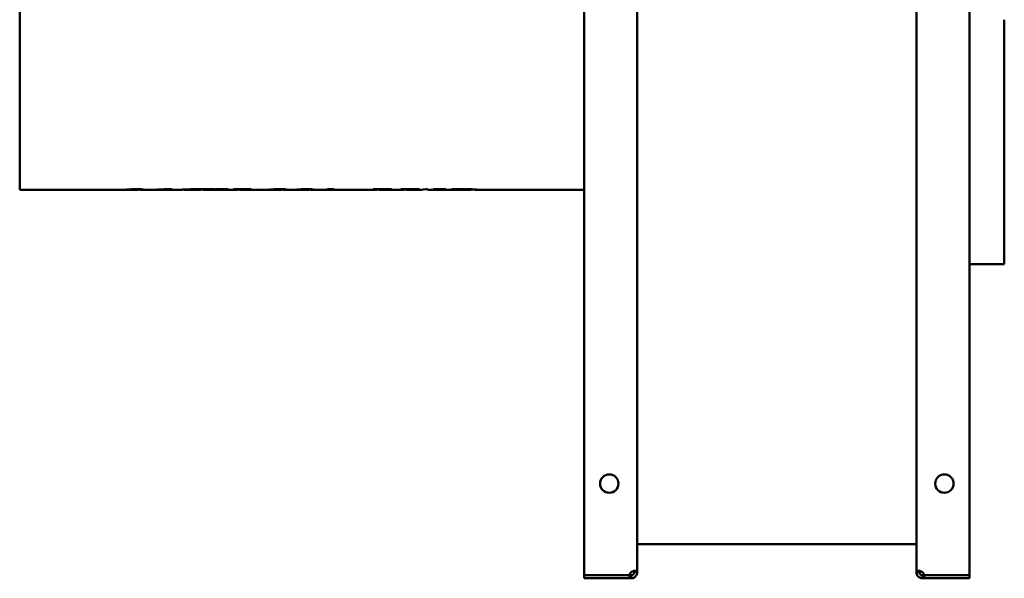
# Model space of a CAD drawing. Header units: millimetres. Extents: x 1066 to 1559, y 677 to 1180.
# Tile 1 of 2: x 1066 to 1559, y 677 to 957. Entities that reach past the tile are written whole.
import ezdxf

# ---------------------------------------------------------------- set-up
doc = ezdxf.new("R2010")
doc.units = ezdxf.units.MM
doc.header["$LTSCALE"] = 6.25
doc.layers.add('Widoczne (ISO)', color=7, linetype='Continuous', lineweight=50)

msp = doc.modelspace()

# ---------------------------------------------------------------- linework, layer by layer
at = {"layer": 'Widoczne (ISO)'}
for p, q in [((1348.75, 678.23), (1348.75, 1178.02)), ((1375.25, 1176.49), (1375.25, 679.76)), ((1515.25, 679.76), (1515.25, 1176.49)), ((1541.75, 1178.02), (1541.75, 678.23)), ((1065.75, 871.32), (1065.75, 1044.93)), ((1559.25, 956.71), (1559.25, 955.78)), ((1559.25, 955.78), (1559.25, 834.13)), ((1065.75, 871.32), (1116.71, 871.32)), ((1120.46, 871.32), (1124.03, 871.32)), ((1125.4, 871.55), (1125.4, 871.73)), ((1127.71, 871.32), (1130.75, 871.32)), ((1134.61, 871.32), (1136.65, 871.32)), ((1134.65, 871.32), (1134.65, 871.49)), ((1135.08, 871.33), (1135.08, 871.52)), ((1136.83, 871.32), (1136.83, 871.34)), ((1140.06, 871.32), (1143.99, 871.32)), ((1142.02, 871.7), (1142.02, 871.75)), ((1148.05, 871.38), (1148.05, 871.52)), ((1148.42, 871.32), (1155.08, 871.32)), ((1156.26, 871.71), (1163.79, 871.71)), ((1156.77, 871.55), (1156.77, 871.71)), ((1156.98, 871.69), (1156.98, 871.71)), ((1159.06, 871.32), (1168.24, 871.32)), ((1163.62, 871.67), (1163.62, 871.71)), ((1164.14, 871.71), (1164.14, 871.67)), ((1164.14, 871.71), (1169.74, 871.71)), ((1168.49, 871.33), (1168.49, 871.71)), ((1172.1, 871.32), (1173.32, 871.32)), ((1173.12, 871.71), (1181.79, 871.71)), ((1175.06, 871.57), (1175.06, 871.71)), ((1177.2, 871.32), (1188.48, 871.32)), ((1181.64, 871.67), (1181.64, 871.71)), ((1192.22, 871.32), (1195.79, 871.32)), ((1197.17, 871.55), (1197.17, 871.73)), ((1199.47, 871.32), (1202.08, 871.32)), ((1205.83, 871.32), (1209.4, 871.32)), ((1210.77, 871.55), (1210.77, 871.73)), ((1213.08, 871.32), (1217.77, 871.32)), ((1218.43, 871.35), (1216.4, 871.35)), ((1217.11, 871.44), (1219.11, 871.44)), ((1218.43, 871.35), (1218.43, 871.44)), ((1220.37, 871.75), (1223.39, 871.75)), ((1220.82, 871.32), (1224.17, 871.32)), ((1221.48, 871.35), (1221.48, 871.75)), ((1226.09, 871.35), (1221.48, 871.35)), ((1222.15, 871.44), (1222.15, 871.75)), ((1222.15, 871.44), (1228.05, 871.44)), ((1225.47, 871.32), (1243.33, 871.32)), ((1226.09, 871.35), (1226.09, 871.44)), ((1227.4, 871.35), (1227.4, 871.44)), ((1236.56, 871.33), (1228.86, 871.33)), ((1229.67, 871.4), (1237.43, 871.4)), ((1236.56, 871.33), (1236.56, 871.4)), ((1243.11, 871.71), (1252.04, 871.71)), ((1245.06, 871.57), (1245.06, 871.71)), ((1247.33, 871.32), (1257.09, 871.32)), ((1251.87, 871.67), (1251.87, 871.71)), ((1256.99, 871.71), (1265.95, 871.71)), ((1258.83, 871.58), (1258.83, 871.71)), ((1259.14, 871.58), (1259.14, 871.71)), ((1261.06, 871.32), (1263.74, 871.32)), ((1264.98, 871.32), (1267.04, 871.32)), ((1265.8, 871.67), (1265.8, 871.71)), ((1266.76, 871.36), (1266.76, 871.43)), ((1269.4, 871.71), (1269.95, 871.71)), ((1270.84, 871.32), (1273.59, 871.32)), ((1273.34, 871.71), (1279.3, 871.71)), ((1274.61, 871.32), (1279.32, 871.32)), ((1275.24, 871.55), (1275.24, 871.71)), ((1279.18, 871.67), (1279.18, 871.71)), ((1284.31, 871.33), (1280.05, 871.33)), ((1284.27, 871.33), (1284.27, 871.71)), ((1284.93, 871.32), (1291.7, 871.32)), ((1285.98, 871.63), (1285.98, 871.74)), ((1291.89, 871.35), (1291.89, 871.68)), ((1296.1, 871.32), (1348.75, 871.32)), ((1541.75, 834.13), (1559.25, 834.13)), ((1375.25, 693.78), (1515.25, 693.78)), ((1348.75, 678.23), (1371.46, 678.23)), ((1348.75, 678.13), (1371.46, 678.13)), ((1348.75, 678.13), (1348.75, 676.63)), ((1348.75, 676.63), (1371.46, 676.63)), ((1371.46, 676.63), (1371.46, 678.13)), ((1371.46, 678.13), (1372.25, 678.13)), ((1372.25, 676.63), (1371.46, 676.63)), ((1372.25, 678.13), (1372.25, 677.5)), ((1372.25, 677.5), (1372.25, 676.63)), ((1373.75, 679.63), (1373.75, 679.76)), ((1373.75, 679.76), (1374.37, 679.76)), ((1374.37, 679.63), (1373.75, 679.63)), ((1374.37, 679.76), (1375.25, 679.76)), ((1375.25, 679.63), (1374.37, 679.63)), ((1375.25, 679.76), (1375.25, 679.63)), ((1515.25, 679.63), (1515.25, 679.76)), ((1515.25, 679.76), (1516.13, 679.76)), ((1516.13, 679.63), (1515.25, 679.63)), ((1516.13, 679.76), (1516.75, 679.76)), ((1516.75, 679.63), (1516.13, 679.63)), ((1516.75, 679.76), (1516.75, 679.63)), ((1518.25, 677.5), (1518.25, 678.13)), ((1518.25, 678.13), (1519.04, 678.13)), ((1518.25, 676.63), (1518.25, 677.5)), ((1519.04, 676.63), (1518.25, 676.63)), ((1519.04, 678.23), (1541.75, 678.23)), ((1519.04, 678.13), (1519.04, 676.63)), ((1541.75, 678.13), (1519.04, 678.13)), ((1519.04, 676.63), (1541.75, 676.63)), ((1541.75, 678.13), (1541.75, 676.63))]:
    msp.add_line(p, q, dxfattribs=at)
for centre in [(1361.25, 724.13), (1529.25, 724.13)]:
    msp.add_circle(centre, 4.6, dxfattribs=at)
for centre, start, end in [((1373.95, 677.93), 132.7331, 173.1896), ((1516.55, 677.93), 6.8104, 47.2669)]:
    msp.add_arc(centre, 2.5, start, end, dxfattribs=at)
for centre, major_axis, ratio, start_param, end_param in [((1155.08, 958.13), (0, -86.8), 0.287716, 0, 0.056743), ((1159.06, 958.13), (0, 86.8), 0.287565, 3.070333, 3.20122), ((1161.05, 958.13), (0, 86.8), 0.333333, 3.230782, 3.236397), ((1168.24, 958.13), (0, -86.8), 0.293801, 6.230345, 6.293225), ((1172.1, 958.13), (0, 86.8), 0.287625, 3.046789, 3.141593), ((1169.89, 958.13), (0, -86.8), 0.393939, 0.089189, 0.094804), ((1173.32, 958.13), (0, -86.8), 0.285714, 0, 0.056234), ((1177.2, 958.13), (0, 86.8), 0.287532, 3.065576, 3.198844), ((1179.3, 958.13), (0, 86.8), 0.30303, 3.230782, 3.236397), ((1215.71, 958.13), (0, -86.8), 0.315789, 0.025203, 0.050974), ((1217.77, 958.13), (0, -86.8), 0.303571, 0, 0.025203), ((1217.77, 958.13), (0, -86.8), 0.303887, 0.050974, 0.09906), ((1220.82, 958.13), (0, 86.8), 0.300184, 3.083296, 3.166795), ((1220.84, 958.13), (0, 86.8), 0.29682, 3.192567, 3.240652), ((1224.17, 958.13), (0, -86.8), 0.878453, 0, 0.025203), ((1225.47, 958.13), (0, 86.8), 0.883333, 3.133104, 3.166795), ((1226.77, 958.13), (0, 86.8), 0.289474, 3.166795, 3.192567), ((1228.6, 958.13), (0, -86.8), 0.292553, 0.010122, 0.041985), ((1236.29, 958.13), (0, 86.8), 0.31383, 3.151715, 3.183578), ((1241.12, 958.13), (0, -86.8), 0.242424, 0.089189, 0.094804), ((1243.33, 958.13), (0, -86.8), 0.286334, 0, 0.056912), ((1247.33, 958.13), (0, 86.8), 0.286645, 3.050418, 3.198335), ((1249.3, 958.13), (0, 86.8), 0.333333, 3.230782, 3.236397), ((1254.75, 958.13), (0, -86.8), 0.272727, 0.089189, 0.094804), ((1257.09, 958.13), (0, -86.8), 0.284439, 0, 0.057591), ((1261.06, 958.13), (0, 86.8), 0.287154, 3.064557, 3.199184), ((1263.74, 958.13), (0, -86.8), 0.689042, 0, 0.094804), ((1264.98, 958.13), (0, 86.8), 0.688466, 3.131261, 3.171371), ((1263.46, 958.13), (0, 86.8), 0.30303, 3.230782, 3.236397), ((1267.04, 958.13), (0, -86.8), 0.108205, 6.253406, 6.348573), ((1270.84, 958.13), (0, 86.8), 0.108422, 3.046789, 3.141593), ((1271.1, 958.13), (0, -86.8), 0.272727, 0.089189, 0.094804), ((1273.59, 958.13), (0, -86.8), 0.286241, 0, 0.057591), ((1274.61, 958.13), (0, 86.8), 0.290608, 3.121174, 3.199184), ((1277.31, 958.13), (0, 86.8), 0.242424, 3.230782, 3.236397), ((1279.88, 958.13), (0, -86.8), 0.290411, 0.024186, 0.086128), ((1283.9, 958.13), (0, 86.8), 0.283951, 3.171033, 3.22602)]:
    msp.add_ellipse(centre, major_axis=major_axis, ratio=ratio, start_param=start_param, end_param=end_param, dxfattribs=at)
for points, knots in [([(1120.27, 871.58), (1119.09, 871.48), (1118.09, 871.39), (1117.11, 871.33), (1116.89, 871.32), (1116.71, 871.32)], [-1.0602902, -1.0602902, -1.0602902, -1.0602902, -0.6524809, -0.6524809, -0.4880555, -0.4880555, -0.4880555, -0.4880555]), ([(1122.12, 871.49), (1121.64, 871.4), (1121.18, 871.34), (1120.48, 871.32), (1120.24, 871.32), (1119.79, 871.35), (1119.58, 871.37), (1119.37, 871.4)], [-0.9622234, -0.9622234, -0.9622234, -0.9622234, -0.482632, -0.482632, -0.2296812, -0.2296812, 0, 0, 0, 0]), ([(1120.27, 871.58), (1120.71, 871.62), (1121.22, 871.65), (1122.35, 871.71), (1122.79, 871.72), (1123.45, 871.74), (1123.88, 871.75), (1124.31, 871.75)], [0, 0, 0, 0, 0.1920722, 0.1920722, 0.3914796, 0.3914796, 0.7576219, 0.7576219, 0.7576219, 0.7576219]), ([(1123.29, 871.64), (1122.99, 871.62), (1122.76, 871.59), (1122.39, 871.54), (1122.24, 871.52), (1122.12, 871.49)], [-0.2330731, -0.2330731, -0.2330731, -0.2330731, -0.1173726, -0.1173726, 0, 0, 0, 0]), ([(1124.18, 871.67), (1124.01, 871.67), (1123.85, 871.67), (1123.69, 871.66), (1123.54, 871.66), (1123.4, 871.65), (1123.29, 871.64)], [0, 0, 0, 0, 0.05048561, 0.05048561, 0.05048561, 0.09708484, 0.09708484, 0.09708484, 0.09708484]), ([(1124.09, 871.32), (1124.31, 871.33), (1124.52, 871.34), (1124.93, 871.38), (1125.08, 871.41), (1125.15, 871.42)], [-0.2110504, -0.2110504, -0.2110504, -0.2110504, -0.107583, -0.107583, 0, 0, 0, 0]), ([(1125.4, 871.55), (1125.4, 871.56), (1125.39, 871.57), (1125.33, 871.59), (1125.29, 871.6), (1125.14, 871.63), (1125.02, 871.64), (1124.82, 871.65), (1124.71, 871.66), (1124.45, 871.67), (1124.32, 871.67), (1124.18, 871.67)], [-0.1662261, -0.1662261, -0.1662261, -0.1662261, -0.1407538, -0.1407538, -0.1178351, -0.1178351, -0.0807923, -0.0807923, -0.0408834, -0.0408834, 0, 0, 0, 0]), ([(1124.31, 871.75), (1124.63, 871.75), (1124.93, 871.74), (1125.52, 871.73), (1125.78, 871.72), (1126.5, 871.67), (1126.82, 871.64), (1127.48, 871.56), (1127.7, 871.51), (1127.98, 871.45), (1128.06, 871.42), (1128.06, 871.39)], [0, 0, 0, 0, 0.093017, 0.093017, 0.183373, 0.183373, 0.349475, 0.349475, 0.658051, 0.658051, 1.228796, 1.228796, 1.228796, 1.228796]), ([(1125.15, 871.42), (1125.23, 871.44), (1125.29, 871.46), (1125.34, 871.49), (1125.38, 871.51), (1125.4, 871.53), (1125.4, 871.55)], [0, 0, 0, 0, 0.1152455, 0.1152455, 0.1152455, 0.2169719, 0.2169719, 0.2169719, 0.2169719]), ([(1128.06, 871.39), (1128.06, 871.35), (1127.97, 871.33), (1127.59, 871.32), (1127.32, 871.33), (1126.96, 871.36)], [0, 0, 0, 0, 0.3132651, 0.3132651, 0.626308, 0.626308, 0.626308, 0.626308]), ([(1130.75, 871.32), (1130.86, 871.32), (1130.95, 871.32), (1131.77, 871.34), (1132.73, 871.39), (1134.95, 871.51), (1136.4, 871.6), (1138.26, 871.67)], [0.540981, 0.540981, 0.540981, 0.540981, 0.668073, 0.668073, 1.911963, 1.911963, 2.913982, 2.913982, 2.913982, 2.913982]), ([(1133.31, 871.42), (1133.46, 871.39), (1133.63, 871.37), (1134.07, 871.33), (1134.35, 871.32), (1134.65, 871.32)], [0.0630755, 0.0630755, 0.0630755, 0.0630755, 0.2472237, 0.2472237, 0.5058777, 0.5058777, 0.5058777, 0.5058777]), ([(1135.83, 871.32), (1135.65, 871.32), (1135.47, 871.32), (1135.3, 871.32), (1135.08, 871.32), (1134.86, 871.32), (1134.65, 871.32)], [0, 0, 0, 0, 0.0524681, 0.0524681, 0.0524681, 0.1182904, 0.1182904, 0.1182904, 0.1182904]), ([(1142.02, 871.7), (1140.99, 871.67), (1140.05, 871.63), (1137.99, 871.51), (1137.22, 871.45), (1136.11, 871.38), (1135.55, 871.34), (1135.08, 871.33)], [0, 0, 0, 0, 0.320321, 0.320321, 0.768823, 0.768823, 1.434007, 1.434007, 1.434007, 1.434007]), ([(1135.08, 871.33), (1135.42, 871.33), (1135.78, 871.33), (1136.48, 871.34), (1136.85, 871.34), (1137.21, 871.34)], [0, 0, 0, 0, 0.1082985, 0.1082985, 0.215946, 0.215946, 0.215946, 0.215946]), ([(1135.83, 871.32), (1135.93, 871.32), (1136.03, 871.32), (1136.22, 871.32), (1136.3, 871.32), (1136.47, 871.32), (1136.55, 871.32), (1136.7, 871.32), (1136.77, 871.32), (1136.83, 871.32)], [0, 0, 0, 0, 0.0295781, 0.0295781, 0.0585463, 0.0585463, 0.0866386, 0.0866386, 0.1169866, 0.1169866, 0.1169866, 0.1169866]), ([(1137.38, 871.34), (1137.36, 871.33), (1137.32, 871.33), (1137.25, 871.33), (1137.16, 871.33), (1137.02, 871.32), (1136.83, 871.32)], [0.0291373, 0.0291373, 0.0291373, 0.0291373, 0.0921852, 0.0921852, 0.0921852, 0.1790769, 0.1790769, 0.1790769, 0.1790769]), ([(1140.06, 871.32), (1140.02, 871.32), (1139.98, 871.32), (1139.69, 871.32), (1139.38, 871.33), (1138.76, 871.33), (1138.48, 871.33), (1137.86, 871.34), (1137.54, 871.34), (1137.21, 871.34)], [-0.3390559, -0.3390559, -0.3390559, -0.3390559, -0.3175253, -0.3175253, -0.1921162, -0.1921162, -0.097968, -0.097968, 0, 0, 0, 0]), ([(1138.26, 871.67), (1138.83, 871.69), (1139.42, 871.71), (1140.03, 871.72), (1140.68, 871.74), (1141.35, 871.75), (1142.02, 871.75)], [0, 0, 0, 0, 0.1874371, 0.1874371, 0.1874371, 0.3891967, 0.3891967, 0.3891967, 0.3891967]), ([(1144.74, 871.34), (1145.26, 871.36), (1145.86, 871.4), (1147.16, 871.47), (1147.83, 871.51), (1149.44, 871.59), (1150.67, 871.65), (1153.76, 871.7), (1155.02, 871.71), (1156.26, 871.71)], [0, 0, 0, 0, 0.311383, 0.311383, 0.58368, 0.58368, 0.895412, 0.895412, 1.096282, 1.096282, 1.096282, 1.096282]), ([(1151.93, 871.53), (1151, 871.48), (1150.26, 871.43), (1148.83, 871.33), (1148.47, 871.32), (1148.15, 871.33), (1148.05, 871.34), (1148.05, 871.38)], [-0.5875467, -0.5875467, -0.5875467, -0.5875467, -0.4594567, -0.4594567, -0.2729306, -0.2729306, 0, 0, 0, 0]), ([(1155.29, 871.62), (1154.68, 871.62), (1154.08, 871.61), (1153.51, 871.6), (1152.93, 871.58), (1152.41, 871.56), (1151.93, 871.53)], [0, 0, 0, 0, 0.1824748, 0.1824748, 0.1824748, 0.3650354, 0.3650354, 0.3650354, 0.3650354]), ([(1156.48, 871.6), (1156.4, 871.6), (1156.31, 871.6), (1156.12, 871.61), (1156.02, 871.61), (1155.71, 871.62), (1155.49, 871.62), (1155.29, 871.62)], [-0.1244871, -0.1244871, -0.1244871, -0.1244871, -0.0950127, -0.0950127, -0.0624616, -0.0624616, 0, 0, 0, 0]), ([(1156.77, 871.55), (1156.77, 871.56), (1156.75, 871.57), (1156.72, 871.57), (1156.69, 871.58), (1156.66, 871.58), (1156.62, 871.59), (1156.58, 871.59), (1156.53, 871.59), (1156.48, 871.6)], [0, 0, 0, 0, 0.02987185, 0.02987185, 0.02987185, 0.04892213, 0.04892213, 0.04892213, 0.06900383, 0.06900383, 0.06900383, 0.06900383]), ([(1156.49, 871.46), (1156.56, 871.48), (1156.62, 871.49), (1156.73, 871.52), (1156.77, 871.54), (1156.77, 871.55)], [-0.1169366, -0.1169366, -0.1169366, -0.1169366, -0.0579956, -0.0579956, 0, 0, 0, 0]), ([(1157.29, 871.54), (1157.2, 871.56), (1157.13, 871.59), (1157.02, 871.64), (1156.98, 871.67), (1156.98, 871.69)], [0, 0, 0, 0, 0.091741, 0.091741, 0.1825664, 0.1825664, 0.1825664, 0.1825664]), ([(1163.62, 871.67), (1163.28, 871.67), (1162.93, 871.67), (1162.32, 871.65), (1162.06, 871.64), (1161.65, 871.62), (1161.45, 871.61), (1160.94, 871.55), (1160.72, 871.51), (1160.55, 871.48)], [0, 0, 0, 0, 0.1028953, 0.1028953, 0.1859529, 0.1859529, 0.2490854, 0.2490854, 0.3386221, 0.3386221, 0.3386221, 0.3386221]), ([(1166.89, 871.44), (1166.69, 871.48), (1166.39, 871.54), (1165.9, 871.61), (1165.78, 871.62), (1165.55, 871.64), (1165.39, 871.65), (1164.88, 871.66), (1164.49, 871.67), (1164.14, 871.67)], [0, 0, 0, 0, 0.2038487, 0.2038487, 0.3170169, 0.3170169, 0.4912348, 0.4912348, 0.8389491, 0.8389491, 0.8389491, 0.8389491]), ([(1171.71, 871.33), (1171.38, 871.33), (1171.05, 871.34), (1170.29, 871.34), (1169.89, 871.34), (1169.23, 871.36), (1168.83, 871.37), (1168.49, 871.39)], [-0.9096363, -0.9096363, -0.9096363, -0.9096363, -0.7333607, -0.7333607, -0.4889946, -0.4889946, -0.2917878, -0.2917878, -0.2917878, -0.2917878]), ([(1175.06, 871.57), (1175.06, 871.58), (1175.05, 871.59), (1174.97, 871.61), (1174.91, 871.62), (1174.78, 871.63), (1174.7, 871.64), (1174.44, 871.65), (1174.23, 871.66), (1173.66, 871.67), (1173.27, 871.67), (1172.93, 871.67)], [0, 0, 0, 0, 0.0369418, 0.0369418, 0.0724151, 0.0724151, 0.0925113, 0.0925113, 0.1215083, 0.1215083, 0.162663, 0.162663, 0.162663, 0.162663]), ([(1174.71, 871.46), (1174.8, 871.48), (1174.88, 871.49), (1175.01, 871.53), (1175.06, 871.55), (1175.06, 871.57)], [0, 0, 0, 0, 0.0880142, 0.0880142, 0.1750586, 0.1750586, 0.1750586, 0.1750586]), ([(1175.3, 871.57), (1175.23, 871.59), (1175.16, 871.61), (1175.1, 871.64), (1175.08, 871.65), (1175.06, 871.66)], [0, 0, 0, 0, 0.0767201, 0.0767201, 0.1030541, 0.1030541, 0.1030541, 0.1030541]), ([(1181.64, 871.67), (1181.13, 871.67), (1180.63, 871.66), (1179.91, 871.64), (1179.74, 871.63), (1179.5, 871.61), (1179.37, 871.59), (1179, 871.54), (1178.79, 871.5), (1178.62, 871.47)], [0, 0, 0, 0, 0.1518348, 0.1518348, 0.2612564, 0.2612564, 0.4564013, 0.4564013, 0.9500648, 0.9500648, 0.9500648, 0.9500648]), ([(1192.04, 871.58), (1190.85, 871.48), (1189.86, 871.39), (1188.87, 871.33), (1188.65, 871.32), (1188.47, 871.32)], [-1.0602902, -1.0602902, -1.0602902, -1.0602902, -0.6524809, -0.6524809, -0.4880555, -0.4880555, -0.4880555, -0.4880555]), ([(1193.89, 871.49), (1193.41, 871.4), (1192.94, 871.34), (1192.24, 871.32), (1192.01, 871.32), (1191.56, 871.35), (1191.35, 871.37), (1191.14, 871.4)], [-0.9622234, -0.9622234, -0.9622234, -0.9622234, -0.482632, -0.482632, -0.2296812, -0.2296812, 0, 0, 0, 0]), ([(1192.04, 871.58), (1192.47, 871.62), (1192.98, 871.65), (1194.12, 871.71), (1194.56, 871.72), (1195.21, 871.74), (1195.64, 871.75), (1196.08, 871.75)], [0, 0, 0, 0, 0.1920722, 0.1920722, 0.3914796, 0.3914796, 0.7576219, 0.7576219, 0.7576219, 0.7576219]), ([(1195.05, 871.64), (1194.75, 871.62), (1194.52, 871.59), (1194.16, 871.54), (1194.01, 871.52), (1193.89, 871.49)], [-0.2330731, -0.2330731, -0.2330731, -0.2330731, -0.1173726, -0.1173726, 0, 0, 0, 0]), ([(1195.95, 871.67), (1195.78, 871.67), (1195.61, 871.67), (1195.45, 871.66), (1195.3, 871.66), (1195.17, 871.65), (1195.05, 871.64)], [0, 0, 0, 0, 0.05048561, 0.05048561, 0.05048561, 0.09708484, 0.09708484, 0.09708484, 0.09708484]), ([(1195.86, 871.32), (1196.07, 871.33), (1196.29, 871.34), (1196.69, 871.38), (1196.85, 871.41), (1196.92, 871.42)], [-0.2110504, -0.2110504, -0.2110504, -0.2110504, -0.107583, -0.107583, 0, 0, 0, 0]), ([(1197.17, 871.55), (1197.17, 871.56), (1197.16, 871.57), (1197.1, 871.59), (1197.06, 871.6), (1196.9, 871.63), (1196.78, 871.64), (1196.59, 871.65), (1196.47, 871.66), (1196.22, 871.67), (1196.08, 871.67), (1195.95, 871.67)], [-0.1662261, -0.1662261, -0.1662261, -0.1662261, -0.1407538, -0.1407538, -0.1178351, -0.1178351, -0.0807923, -0.0807923, -0.0408834, -0.0408834, 0, 0, 0, 0]), ([(1196.08, 871.75), (1196.39, 871.75), (1196.69, 871.74), (1197.28, 871.73), (1197.55, 871.72), (1198.27, 871.67), (1198.59, 871.64), (1199.25, 871.56), (1199.46, 871.51), (1199.75, 871.45), (1199.83, 871.42), (1199.83, 871.39)], [0, 0, 0, 0, 0.093017, 0.093017, 0.183373, 0.183373, 0.349475, 0.349475, 0.658051, 0.658051, 1.228796, 1.228796, 1.228796, 1.228796]), ([(1196.92, 871.42), (1196.99, 871.44), (1197.06, 871.46), (1197.1, 871.49), (1197.14, 871.51), (1197.17, 871.53), (1197.17, 871.55)], [0, 0, 0, 0, 0.1152455, 0.1152455, 0.1152455, 0.2169719, 0.2169719, 0.2169719, 0.2169719]), ([(1199.83, 871.39), (1199.83, 871.35), (1199.73, 871.33), (1199.36, 871.32), (1199.08, 871.33), (1198.73, 871.36)], [0, 0, 0, 0, 0.3132651, 0.3132651, 0.626308, 0.626308, 0.626308, 0.626308]), ([(1205.64, 871.58), (1204.46, 871.48), (1203.46, 871.39), (1202.48, 871.33), (1202.25, 871.32), (1202.08, 871.32)], [-1.0602902, -1.0602902, -1.0602902, -1.0602902, -0.6524809, -0.6524809, -0.4880555, -0.4880555, -0.4880555, -0.4880555]), ([(1207.49, 871.49), (1207.01, 871.4), (1206.54, 871.34), (1205.85, 871.32), (1205.61, 871.32), (1205.16, 871.35), (1204.95, 871.37), (1204.74, 871.4)], [-0.9622234, -0.9622234, -0.9622234, -0.9622234, -0.482632, -0.482632, -0.2296812, -0.2296812, 0, 0, 0, 0]), ([(1205.64, 871.58), (1206.08, 871.62), (1206.59, 871.65), (1207.72, 871.71), (1208.16, 871.72), (1208.81, 871.74), (1209.24, 871.75), (1209.68, 871.75)], [0, 0, 0, 0, 0.1920722, 0.1920722, 0.3914796, 0.3914796, 0.7576219, 0.7576219, 0.7576219, 0.7576219]), ([(1208.65, 871.64), (1208.36, 871.62), (1208.12, 871.59), (1207.76, 871.54), (1207.61, 871.52), (1207.49, 871.49)], [-0.2330731, -0.2330731, -0.2330731, -0.2330731, -0.1173726, -0.1173726, 0, 0, 0, 0]), ([(1209.55, 871.67), (1209.38, 871.67), (1209.21, 871.67), (1209.05, 871.66), (1208.91, 871.66), (1208.77, 871.65), (1208.65, 871.64)], [0, 0, 0, 0, 0.05048561, 0.05048561, 0.05048561, 0.09708484, 0.09708484, 0.09708484, 0.09708484]), ([(1209.46, 871.32), (1209.68, 871.33), (1209.89, 871.34), (1210.29, 871.38), (1210.45, 871.41), (1210.52, 871.42)], [-0.2110504, -0.2110504, -0.2110504, -0.2110504, -0.107583, -0.107583, 0, 0, 0, 0]), ([(1210.77, 871.55), (1210.77, 871.56), (1210.76, 871.57), (1210.7, 871.59), (1210.66, 871.6), (1210.51, 871.63), (1210.39, 871.64), (1210.19, 871.65), (1210.07, 871.66), (1209.82, 871.67), (1209.69, 871.67), (1209.55, 871.67)], [-0.1662261, -0.1662261, -0.1662261, -0.1662261, -0.1407538, -0.1407538, -0.1178351, -0.1178351, -0.0807923, -0.0807923, -0.0408834, -0.0408834, 0, 0, 0, 0]), ([(1209.68, 871.75), (1209.99, 871.75), (1210.3, 871.74), (1210.88, 871.73), (1211.15, 871.72), (1211.87, 871.67), (1212.19, 871.64), (1212.85, 871.56), (1213.07, 871.51), (1213.35, 871.45), (1213.43, 871.42), (1213.43, 871.39)], [0, 0, 0, 0, 0.093017, 0.093017, 0.183373, 0.183373, 0.349475, 0.349475, 0.658051, 0.658051, 1.228796, 1.228796, 1.228796, 1.228796]), ([(1210.52, 871.42), (1210.6, 871.44), (1210.66, 871.46), (1210.71, 871.49), (1210.75, 871.51), (1210.77, 871.53), (1210.77, 871.55)], [0, 0, 0, 0, 0.1152455, 0.1152455, 0.1152455, 0.2169719, 0.2169719, 0.2169719, 0.2169719]), ([(1213.43, 871.39), (1213.43, 871.35), (1213.34, 871.33), (1212.96, 871.32), (1212.68, 871.33), (1212.33, 871.36)], [0, 0, 0, 0, 0.3132651, 0.3132651, 0.626308, 0.626308, 0.626308, 0.626308]), ([(1245.06, 871.57), (1245.06, 871.58), (1245.05, 871.59), (1245.01, 871.6), (1244.97, 871.61), (1244.86, 871.63), (1244.76, 871.63), (1244.6, 871.64), (1244.46, 871.65), (1243.8, 871.66), (1243.39, 871.67), (1242.99, 871.67)], [0, 0, 0, 0, 0.0285021, 0.0285021, 0.0553657, 0.0553657, 0.0950867, 0.0950867, 0.1166232, 0.1166232, 0.1392353, 0.1392353, 0.1392353, 0.1392353]), ([(1244.74, 871.46), (1244.82, 871.48), (1244.89, 871.5), (1245.01, 871.53), (1245.06, 871.56), (1245.06, 871.57)], [0, 0, 0, 0, 0.0824995, 0.0824995, 0.1705976, 0.1705976, 0.1705976, 0.1705976]), ([(1251.87, 871.67), (1251.35, 871.67), (1250.83, 871.66), (1250.09, 871.64), (1249.91, 871.63), (1249.66, 871.61), (1249.53, 871.59), (1249.14, 871.54), (1248.91, 871.5), (1248.74, 871.46)], [0, 0, 0, 0, 0.1559685, 0.1559685, 0.2696562, 0.2696562, 0.4592161, 0.4592161, 0.9579916, 0.9579916, 0.9579916, 0.9579916]), ([(1258.83, 871.58), (1258.83, 871.58), (1258.81, 871.59), (1258.74, 871.61), (1258.69, 871.62), (1258.54, 871.63), (1258.46, 871.64), (1258.3, 871.65), (1258.13, 871.65), (1257.63, 871.66), (1257.24, 871.67), (1256.86, 871.67)], [0, 0, 0, 0, 0.0334771, 0.0334771, 0.0659487, 0.0659487, 0.1048086, 0.1048086, 0.2644404, 0.2644404, 0.5341282, 0.5341282, 0.5341282, 0.5341282]), ([(1258.51, 871.47), (1258.59, 871.48), (1258.66, 871.5), (1258.78, 871.54), (1258.83, 871.56), (1258.83, 871.58)], [0, 0, 0, 0, 0.0833976, 0.0833976, 0.1660719, 0.1660719, 0.1660719, 0.1660719]), ([(1265.8, 871.67), (1265.23, 871.67), (1264.66, 871.66), (1263.89, 871.64), (1263.71, 871.62), (1263.41, 871.6), (1263.25, 871.59), (1262.85, 871.54), (1262.64, 871.5), (1262.49, 871.47)], [0, 0, 0, 0, 0.1711662, 0.1711662, 0.2791594, 0.2791594, 0.4609634, 0.4609634, 0.8593669, 0.8593669, 0.8593669, 0.8593669]), ([(1275.24, 871.55), (1275.24, 871.55), (1275.23, 871.56), (1275.18, 871.58), (1275.15, 871.59), (1275.02, 871.61), (1274.92, 871.62), (1274.71, 871.63), (1274.56, 871.64), (1273.93, 871.66), (1273.55, 871.67), (1273.21, 871.67)], [0, 0, 0, 0, 0.0347234, 0.0347234, 0.0672965, 0.0672965, 0.1207562, 0.1207562, 0.149045, 0.149045, 0.1796218, 0.1796218, 0.1796218, 0.1796218]), ([(1275.02, 871.47), (1275.09, 871.48), (1275.15, 871.49), (1275.19, 871.51), (1275.22, 871.52), (1275.24, 871.53), (1275.24, 871.55)], [0, 0, 0, 0, 0.0675767, 0.0675767, 0.0675767, 0.1232566, 0.1232566, 0.1232566, 0.1232566]), ([(1277.54, 871.63), (1277.19, 871.61), (1276.91, 871.58), (1276.67, 871.56), (1276.4, 871.53), (1276.21, 871.49), (1276.06, 871.47)], [0, 0, 0, 0, 0.1279102, 0.1279102, 0.1279102, 0.2775984, 0.2775984, 0.2775984, 0.2775984]), ([(1279.18, 871.67), (1278.9, 871.67), (1278.6, 871.66), (1278.04, 871.65), (1277.77, 871.64), (1277.54, 871.63)], [0, 0, 0, 0, 0.0862391, 0.0862391, 0.1721207, 0.1721207, 0.1721207, 0.1721207]), ([(1279.32, 871.32), (1279.44, 871.32), (1279.56, 871.32), (1279.76, 871.32), (1279.84, 871.32), (1279.97, 871.33), (1280.03, 871.33), (1280.08, 871.33)], [0.09288754, 0.09288754, 0.09288754, 0.09288754, 0.12851979, 0.12851979, 0.15250128, 0.15250128, 0.1776681, 0.1776681, 0.1776681, 0.1776681]), ([(1280.08, 871.33), (1280.14, 871.33), (1280.23, 871.33), (1280.37, 871.34), (1280.43, 871.34), (1280.49, 871.35)], [0, 0, 0, 0, 0.04325334, 0.04325334, 0.07873452, 0.07873452, 0.07873452, 0.07873452]), ([(1282.05, 871.65), (1282.97, 871.68), (1283.91, 871.7), (1284.88, 871.72), (1285.93, 871.74), (1286.98, 871.75), (1288.05, 871.75)], [0, 0, 0, 0, 0.2969494, 0.2969494, 0.2969494, 0.6169902, 0.6169902, 0.6169902, 0.6169902]), ([(1284.62, 871.36), (1284.54, 871.35), (1284.46, 871.35), (1284.32, 871.33), (1284.27, 871.33), (1284.27, 871.33)], [0, 0, 0, 0, 0.0864369, 0.0864369, 0.1722686, 0.1722686, 0.1722686, 0.1722686]), ([(1284.93, 871.32), (1284.83, 871.32), (1284.7, 871.32), (1284.48, 871.32), (1284.4, 871.32), (1284.29, 871.33), (1284.27, 871.33), (1284.27, 871.33)], [-0.1372407, -0.1372407, -0.1372407, -0.1372407, -0.0828639, -0.0828639, -0.0412548, -0.0412548, 0, 0, 0, 0]), ([(1287.71, 871.67), (1287.45, 871.67), (1287.18, 871.66), (1286.92, 871.66), (1286.6, 871.65), (1286.28, 871.64), (1285.98, 871.63)], [0, 0, 0, 0, 0.0793708, 0.0793708, 0.0793708, 0.1769358, 0.1769358, 0.1769358, 0.1769358]), ([(1291.89, 871.35), (1291.89, 871.37), (1291.84, 871.39), (1291.63, 871.44), (1291.48, 871.46), (1290.93, 871.53), (1290.52, 871.56), (1289.82, 871.61), (1289.44, 871.63), (1288.6, 871.66), (1288.16, 871.67), (1287.71, 871.67)], [0, 0, 0, 0, 0.1738404, 0.1738404, 0.3212788, 0.3212788, 0.5439375, 0.5439375, 0.753008, 0.753008, 0.9638685, 0.9638685, 0.9638685, 0.9638685]), ([(1288.05, 871.75), (1288.86, 871.75), (1289.68, 871.75), (1291.63, 871.7), (1292.39, 871.66), (1293.54, 871.6), (1294.11, 871.55), (1295.12, 871.46), (1295.62, 871.41), (1296.05, 871.35), (1296.12, 871.33), (1296.12, 871.33)], [0, 0, 0, 0, 0.243233, 0.243233, 0.600745, 0.600745, 1.137393, 1.137393, 1.722195, 1.722195, 2.05311, 2.05311, 2.05311, 2.05311]), ([(1291.89, 871.35), (1291.89, 871.34), (1291.85, 871.33), (1291.74, 871.32), (1291.72, 871.32), (1291.7, 871.32)], [-2.4814321, -2.4814321, -2.4814321, -2.4814321, -2.1315866, -2.1315866, -2.0681769, -2.0681769, -2.0681769, -2.0681769]), ([(1296.12, 871.33), (1296.12, 871.32), (1296.03, 871.32), (1295.61, 871.36), (1295.32, 871.38), (1294.53, 871.45), (1294.05, 871.49), (1293.01, 871.56), (1292.47, 871.6), (1291.89, 871.64)], [0, 0, 0, 0, 0.2590135, 0.2590135, 0.5004689, 0.5004689, 0.7434399, 0.7434399, 0.9620109, 0.9620109, 0.9620109, 0.9620109]), ([(1372.25, 679.76), (1372.42, 679.88), (1372.66, 680.01), (1373.19, 680.22), (1373.42, 680.29), (1373.93, 680.41), (1374.2, 680.43), (1374.66, 680.42), (1374.84, 680.38), (1375.07, 680.26), (1375.14, 680.19), (1375.23, 680.01), (1375.25, 679.9), (1375.25, 679.76)], [-0.519596, -0.519596, -0.519596, -0.519596, -0.422419, -0.422419, -0.3440019, -0.3440019, -0.2435758, -0.2435758, -0.1431007, -0.1431007, -0.0728206, -0.0728206, 0, 0, 0, 0]), ([(1372.25, 678.13), (1372.29, 678.13), (1372.33, 678.13), (1372.42, 678.13), (1372.47, 678.14), (1372.58, 678.16), (1372.67, 678.18), (1372.83, 678.24), (1372.89, 678.27), (1373.05, 678.35), (1373.16, 678.42), (1373.34, 678.59), (1373.42, 678.68), (1373.56, 678.89), (1373.62, 679), (1373.67, 679.15), (1373.69, 679.19), (1373.72, 679.3), (1373.73, 679.37), (1373.74, 679.47), (1373.75, 679.5), (1373.75, 679.56), (1373.75, 679.59), (1373.75, 679.63)], [-0.299104, -0.299104, -0.299104, -0.299104, -0.2724841, -0.2724841, -0.2470782, -0.2470782, -0.2084788, -0.2084788, -0.1872978, -0.1872978, -0.1494604, -0.1494604, -0.1122022, -0.1122022, -0.072023, -0.072023, -0.0555961, -0.0555961, -0.0293449, -0.0293449, -0.0149326, -0.0149326, 0, 0, 0, 0]), ([(1375.25, 679.63), (1375.25, 679.45), (1375.24, 679.22), (1375.11, 678.69), (1375.02, 678.46), (1374.75, 677.94), (1374.55, 677.67), (1374.07, 677.22), (1373.8, 677.03), (1373.3, 676.8), (1373.08, 676.74), (1372.66, 676.64), (1372.45, 676.63), (1372.25, 676.63)], [0, 0, 0, 0, 0.0618346, 0.0618346, 0.1117322, 0.1117322, 0.1756342, 0.1756342, 0.2395675, 0.2395675, 0.2842873, 0.2842873, 0.3306237, 0.3306237, 0.3306237, 0.3306237]), ([(1373.75, 679.76), (1373.75, 679.82), (1373.75, 679.87), (1373.74, 679.97), (1373.74, 680.01), (1373.71, 680.12), (1373.69, 680.19), (1373.64, 680.28), (1373.62, 680.31), (1373.59, 680.33)], [0, 0, 0, 0, 0.02006472, 0.02006472, 0.03921439, 0.03921439, 0.06830871, 0.06830871, 0.08159063, 0.08159063, 0.08159063, 0.08159063]), ([(1515.25, 679.76), (1515.25, 679.88), (1515.26, 680.01), (1515.39, 680.22), (1515.48, 680.29), (1515.75, 680.41), (1515.95, 680.43), (1516.43, 680.42), (1516.7, 680.38), (1517.2, 680.26), (1517.42, 680.19), (1517.84, 680.01), (1518.05, 679.9), (1518.25, 679.76)], [0, 0, 0, 0, 0.0618346, 0.0618346, 0.1117322, 0.1117322, 0.1756342, 0.1756342, 0.2395675, 0.2395675, 0.2842873, 0.2842873, 0.3306237, 0.3306237, 0.3306237, 0.3306237]), ([(1518.25, 676.63), (1518.08, 676.63), (1517.84, 676.64), (1517.31, 676.76), (1517.08, 676.85), (1516.57, 677.12), (1516.3, 677.32), (1515.84, 677.8), (1515.66, 678.08), (1515.43, 678.58), (1515.36, 678.79), (1515.27, 679.22), (1515.25, 679.42), (1515.25, 679.63)], [-0.519596, -0.519596, -0.519596, -0.519596, -0.422419, -0.422419, -0.3440019, -0.3440019, -0.2435758, -0.2435758, -0.1431007, -0.1431007, -0.0728206, -0.0728206, 0, 0, 0, 0]), ([(1516.91, 680.33), (1516.88, 680.31), (1516.86, 680.28), (1516.83, 680.22), (1516.81, 680.19), (1516.78, 680.11), (1516.77, 680.05), (1516.76, 679.95), (1516.75, 679.92), (1516.75, 679.84), (1516.75, 679.8), (1516.75, 679.76)], [-0.09076928, -0.09076928, -0.09076928, -0.09076928, -0.07202298, -0.07202298, -0.05559608, -0.05559608, -0.02934488, -0.02934488, -0.01493261, -0.01493261, 0, 0, 0, 0]), ([(1516.75, 679.63), (1516.75, 679.58), (1516.75, 679.54), (1516.76, 679.45), (1516.76, 679.41), (1516.79, 679.29), (1516.81, 679.2), (1516.87, 679.04), (1516.89, 678.98), (1516.98, 678.82), (1517.05, 678.72), (1517.21, 678.53), (1517.31, 678.45), (1517.51, 678.31), (1517.62, 678.26), (1517.78, 678.2), (1517.82, 678.19), (1517.93, 678.16), (1518, 678.15), (1518.09, 678.13), (1518.12, 678.13), (1518.19, 678.13), (1518.22, 678.13), (1518.25, 678.13)], [0, 0, 0, 0, 0.0200647, 0.0200647, 0.0392144, 0.0392144, 0.0683087, 0.0683087, 0.0842739, 0.0842739, 0.1127938, 0.1127938, 0.1408772, 0.1408772, 0.1711622, 0.1711622, 0.183544, 0.183544, 0.2033308, 0.2033308, 0.2141941, 0.2141941, 0.2254495, 0.2254495, 0.2254495, 0.2254495])]:
    msp.add_open_spline(points, degree=3, knots=knots, dxfattribs=at)
for points in [[(1119.37, 871.4), (1119.25, 871.42), (1119.13, 871.45), (1119.02, 871.47)], [(1124.09, 871.32), (1124.07, 871.32), (1124.05, 871.32), (1124.03, 871.32)], [(1126.96, 871.36), (1126.55, 871.4), (1126.04, 871.46), (1125.4, 871.53)], [(1143.99, 871.32), (1144.14, 871.32), (1144.39, 871.33), (1144.74, 871.34)], [(1191.14, 871.4), (1191.01, 871.42), (1190.89, 871.45), (1190.79, 871.47)], [(1195.86, 871.32), (1195.84, 871.32), (1195.82, 871.32), (1195.79, 871.32)], [(1198.73, 871.36), (1198.31, 871.4), (1197.8, 871.46), (1197.16, 871.53)], [(1204.74, 871.4), (1204.62, 871.42), (1204.49, 871.45), (1204.39, 871.47)], [(1209.46, 871.32), (1209.44, 871.32), (1209.42, 871.32), (1209.4, 871.32)], [(1212.33, 871.36), (1211.92, 871.4), (1211.4, 871.46), (1210.76, 871.53)]]:
    msp.add_open_spline(points, degree=3, dxfattribs=at)

doc.saveas('drawing.dxf')
